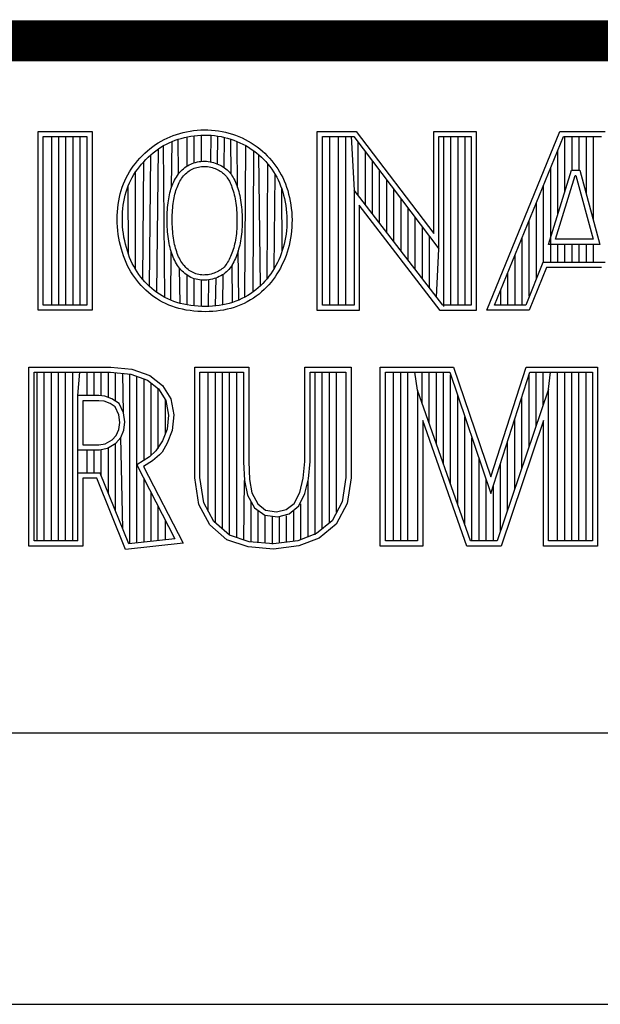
# Model space of a CAD drawing. Header units: inches. Extents: x 0.2 to 16.8, y 0.1 to 10.8.
# Tile 12 of 15: x 13.768 to 14.051, y 1.501 to 1.981. Entities that reach past the tile are written whole.
import ezdxf

# ---------------------------------------------------------------- set-up
doc = ezdxf.new("R2010")
doc.units = ezdxf.units.IN
doc.header["$LTSCALE"] = 0.935
doc.header["$MEASUREMENT"] = 0
doc.layers.get('0').update_dxf_attribs({"linetype": 'CONTINUOUS'})
doc.styles.get("Standard").update_dxf_attribs({"font": 'txt', "width": 0.8})

# ---------------------------------------------------------------- blocks, each defined once
blk = doc.blocks.new('*T25')
at = {"color": 0, "linetype": 'ByBlock', "lineweight": -2}
for p, q in [((0, 0), (3.6798, 0)), ((0, 0), (0, -1.824)), ((3.6798, 0), (3.6798, -1.824)), ((0, -0.469), (3.6798, -0.469)), ((0, -1.14), (3.6798, -1.14)), ((0.3688, -1.14), (0.3688, -1.684)), ((1.0808, -1.14), (1.0808, -1.684)), ((0, -1.38), (3.6798, -1.38)), ((0, -1.684), (3.6798, -1.684)), ((0.6998, -1.684), (0.6998, -1.824)), ((2.6798, -1.684), (2.6798, -1.824)), ((0, -1.824), (3.6798, -1.824))]:
    blk.add_line(p, q, dxfattribs=at)
at = {"color": 7, "linetype": 'Continuous', "line_spacing_factor": 0.9}
for s, insert, char_height, width, attachment_point in [('PXIe-2532B\\P ', (1.8399, -0.8045), 0.15625, 3.5598, 5), ('08/01/2012 ', (2.3803, -1.532), 0.15625, 2.479, 5), ('1/1', (0.6398, -1.754), 0.1, 0.5798, 6), ('    1    1', (2.7398, -1.754), 0.1, 0.88, 4)]:
    blk.add_mtext(s, dxfattribs=dict(at, insert=insert, char_height=char_height, width=width, attachment_point=attachment_point))

msp = doc.modelspace()

# ---------------------------------------------------------------- linework, layer by layer
at = {"color": 2, "linetype": 'Continuous'}
for p, q in [((13.77684, 1.92621), (13.80314, 1.92621)), ((13.77684, 1.83899), (13.77684, 1.92621)), ((13.80314, 1.92621), (13.80314, 1.83899)), ((13.84591, 1.92529), (13.84755, 1.92571)), ((13.84755, 1.92571), (13.84923, 1.92608)), ((13.84923, 1.92608), (13.85093, 1.92639)), ((13.85093, 1.92639), (13.85266, 1.92664)), ((13.85266, 1.92664), (13.8544, 1.92682)), ((13.8544, 1.92682), (13.85614, 1.92693)), ((13.85614, 1.92693), (13.85789, 1.92698)), ((13.85789, 1.92698), (13.85964, 1.92695)), ((13.85964, 1.92695), (13.86138, 1.92686)), ((13.86138, 1.92686), (13.86311, 1.9267)), ((13.86311, 1.9267), (13.86483, 1.92647)), ((13.86483, 1.92647), (13.86654, 1.92617)), ((13.86654, 1.92617), (13.86823, 1.9258)), ((13.86823, 1.9258), (13.8699, 1.92538)), ((13.9129, 1.92627), (13.93196, 1.92627)), ((13.9129, 1.83895), (13.9129, 1.92627)), ((13.93196, 1.92627), (13.96972, 1.87651)), ((13.96972, 1.92627), (13.99044, 1.92627)), ((13.96972, 1.87651), (13.96972, 1.92627)), ((13.99044, 1.92627), (13.99044, 1.83895)), ((13.99563, 1.83899), (14.03127, 1.92621)), ((14.03127, 1.92621), (14.05328, 1.92621)), ((13.77937, 1.92368), (13.80061, 1.92368)), ((13.77937, 1.84151), (13.77937, 1.92368)), ((13.78348, 1.84151), (13.78348, 1.92368)), ((13.78695, 1.84151), (13.78695, 1.92368)), ((13.79043, 1.84151), (13.79043, 1.92368)), ((13.7939, 1.84151), (13.7939, 1.92368)), ((13.79738, 1.84151), (13.79738, 1.92368)), ((13.80061, 1.92368), (13.80061, 1.84151)), ((13.83542, 1.92069), (13.83681, 1.92152)), ((13.83681, 1.92152), (13.83824, 1.9223)), ((13.83824, 1.9223), (13.8397, 1.92301)), ((13.8397, 1.92301), (13.84119, 1.92366)), ((13.84076, 1.92072), (13.84216, 1.92133)), ((13.84119, 1.92366), (13.84272, 1.92426)), ((13.84196, 1.89911), (13.84216, 1.92133)), ((13.84216, 1.92133), (13.84359, 1.92189)), ((13.84272, 1.92426), (13.84429, 1.9248)), ((13.84359, 1.92189), (13.84507, 1.9224)), ((13.84429, 1.9248), (13.84591, 1.92529)), ((13.84507, 1.9224), (13.84659, 1.92285)), ((13.84527, 1.90548), (13.84507, 1.9224)), ((13.84659, 1.92285), (13.84814, 1.92326)), ((13.84814, 1.92326), (13.84973, 1.9236)), ((13.84951, 1.90936), (13.84951, 1.92356)), ((13.84973, 1.9236), (13.85134, 1.9239)), ((13.85134, 1.9239), (13.85297, 1.92413)), ((13.85297, 1.92413), (13.85461, 1.9243)), ((13.85299, 1.91095), (13.85299, 1.92413)), ((13.85461, 1.9243), (13.85626, 1.92441)), ((13.85626, 1.92441), (13.85791, 1.92445)), ((13.85646, 1.91164), (13.85646, 1.92441)), ((13.85791, 1.92445), (13.85955, 1.92443)), ((13.85955, 1.92443), (13.86119, 1.92434)), ((13.861, 1.91138), (13.86119, 1.92434)), ((13.86119, 1.92434), (13.86282, 1.92418)), ((13.86282, 1.92418), (13.86445, 1.92397)), ((13.86428, 1.9104), (13.86445, 1.92397)), ((13.86445, 1.92397), (13.86606, 1.92369)), ((13.86606, 1.92369), (13.86765, 1.92334)), ((13.86751, 1.90866), (13.86765, 1.92334)), ((13.86765, 1.92334), (13.86922, 1.92294)), ((13.86922, 1.92294), (13.87077, 1.92248)), ((13.8699, 1.92538), (13.87154, 1.92489)), ((13.87077, 1.92248), (13.8723, 1.92196)), ((13.87095, 1.90531), (13.87077, 1.92248)), ((13.87154, 1.92489), (13.87316, 1.92433)), ((13.8723, 1.92196), (13.87379, 1.92138)), ((13.87316, 1.92433), (13.87475, 1.92371)), ((13.87379, 1.92138), (13.87526, 1.92074)), ((13.87409, 1.89883), (13.87384, 1.92136)), ((13.87475, 1.92371), (13.87631, 1.92304)), ((13.87631, 1.92304), (13.87784, 1.9223)), ((13.87784, 1.9223), (13.87933, 1.9215)), ((13.87933, 1.9215), (13.88079, 1.92065)), ((13.91543, 1.92374), (13.93071, 1.92374)), ((13.91543, 1.84148), (13.91543, 1.92374)), ((13.91902, 1.84148), (13.91902, 1.92374)), ((13.92338, 1.84148), (13.92338, 1.92374)), ((13.92685, 1.84148), (13.92685, 1.92374)), ((13.92945, 1.92374), (13.93092, 1.89763)), ((13.93071, 1.92374), (13.97225, 1.86899)), ((13.93292, 1.89502), (13.93292, 1.92082)), ((13.97225, 1.92374), (13.98792, 1.92374)), ((13.97225, 1.86899), (13.97225, 1.92374)), ((13.97463, 1.84081), (13.97463, 1.92374)), ((13.9781, 1.84148), (13.9781, 1.92374)), ((13.98158, 1.84148), (13.98158, 1.92374)), ((13.98505, 1.84148), (13.98505, 1.92374)), ((13.98792, 1.92374), (13.98792, 1.84148)), ((13.99939, 1.84151), (14.03297, 1.92368)), ((14.03297, 1.92368), (14.05154, 1.92368)), ((14.03371, 1.89701), (14.03371, 1.92368)), ((14.03719, 1.90732), (14.03719, 1.92368)), ((14.04066, 1.90732), (14.04066, 1.92368)), ((14.04414, 1.89555), (14.04414, 1.92368)), ((14.04761, 1.88278), (14.04761, 1.92368)), ((13.82885, 1.91558), (13.8301, 1.91672)), ((13.8301, 1.91672), (13.83139, 1.9178)), ((13.83139, 1.9178), (13.83271, 1.91883)), ((13.83271, 1.91883), (13.83405, 1.91979)), ((13.83298, 1.91584), (13.83422, 1.9168)), ((13.83405, 1.91979), (13.83542, 1.92069)), ((13.83422, 1.9168), (13.83548, 1.91771)), ((13.83469, 1.84768), (13.83548, 1.91771)), ((13.83548, 1.91771), (13.83676, 1.91855)), ((13.83676, 1.91855), (13.83806, 1.91933)), ((13.83806, 1.91933), (13.8394, 1.92005)), ((13.83863, 1.84524), (13.83806, 1.91933)), ((13.8394, 1.92005), (13.84076, 1.92072)), ((13.87526, 1.92074), (13.8767, 1.92005)), ((13.8767, 1.92005), (13.8781, 1.9193)), ((13.87764, 1.84541), (13.8781, 1.9193)), ((13.8781, 1.9193), (13.87946, 1.9185)), ((13.87946, 1.9185), (13.88079, 1.91764)), ((13.88079, 1.92065), (13.8822, 1.91974)), ((13.88079, 1.91764), (13.88208, 1.91674)), ((13.88173, 1.84795), (13.88208, 1.91674)), ((13.88208, 1.91674), (13.88332, 1.91578)), ((13.8822, 1.91974), (13.88358, 1.91877)), ((13.88358, 1.91877), (13.8849, 1.91775)), ((13.8849, 1.91775), (13.88619, 1.91668)), ((13.88619, 1.91668), (13.88742, 1.91556)), ((13.9364, 1.8905), (13.9364, 1.91624)), ((14.03023, 1.88576), (14.03023, 1.91699)), ((13.82426, 1.91057), (13.82533, 1.91188)), ((13.82533, 1.91188), (13.82646, 1.91315)), ((13.82646, 1.91315), (13.82763, 1.91439)), ((13.82726, 1.91024), (13.82832, 1.91144)), ((13.82763, 1.91439), (13.82885, 1.91558)), ((13.8279, 1.85396), (13.82832, 1.91144)), ((13.82832, 1.91144), (13.82943, 1.91261)), ((13.82943, 1.91261), (13.83058, 1.91374)), ((13.83058, 1.91374), (13.83177, 1.91482)), ((13.8311, 1.8506), (13.83177, 1.91482)), ((13.83177, 1.91482), (13.83298, 1.91584)), ((13.85365, 1.91114), (13.85449, 1.91135)), ((13.85449, 1.91135), (13.85535, 1.91151)), ((13.85535, 1.91151), (13.85622, 1.91162)), ((13.85622, 1.91162), (13.85711, 1.91169)), ((13.85711, 1.91169), (13.85801, 1.9117)), ((13.85801, 1.9117), (13.85891, 1.91166)), ((13.85891, 1.91166), (13.8598, 1.91158)), ((13.8598, 1.91158), (13.86068, 1.91144)), ((13.86068, 1.91144), (13.86155, 1.91126)), ((13.86155, 1.91126), (13.8624, 1.91105)), ((13.88332, 1.91578), (13.88452, 1.91477)), ((13.88452, 1.91477), (13.88568, 1.91372)), ((13.88532, 1.85094), (13.88452, 1.91477)), ((13.88568, 1.91372), (13.88679, 1.91262)), ((13.88679, 1.91262), (13.88786, 1.91149)), ((13.88742, 1.91556), (13.8886, 1.91439)), ((13.88786, 1.91149), (13.88887, 1.91031)), ((13.8886, 1.91439), (13.88974, 1.91318)), ((13.88974, 1.91318), (13.89082, 1.91193)), ((13.89082, 1.91193), (13.89185, 1.91064)), ((13.93987, 1.88598), (13.93987, 1.91166)), ((13.82057, 1.90506), (13.8214, 1.90648)), ((13.8214, 1.90648), (13.82229, 1.90787)), ((13.82229, 1.90787), (13.82324, 1.90923)), ((13.82324, 1.90923), (13.82426, 1.91057)), ((13.82356, 1.90516), (13.82439, 1.90646)), ((13.82428, 1.85906), (13.82439, 1.90646)), ((13.82439, 1.90646), (13.82529, 1.90774)), ((13.82529, 1.90774), (13.82624, 1.909)), ((13.82624, 1.909), (13.82726, 1.91024)), ((13.84582, 1.90616), (13.8464, 1.90683)), ((13.8464, 1.90683), (13.84702, 1.90745)), ((13.84702, 1.90745), (13.84766, 1.90802)), ((13.84766, 1.90802), (13.84833, 1.90856)), ((13.84833, 1.90856), (13.84902, 1.90905)), ((13.84902, 1.90905), (13.84974, 1.9095)), ((13.84929, 1.9061), (13.84985, 1.90654)), ((13.84974, 1.9095), (13.85048, 1.90991)), ((13.84985, 1.90654), (13.85043, 1.90695)), ((13.85043, 1.90695), (13.85102, 1.90732)), ((13.85048, 1.90991), (13.85124, 1.91028)), ((13.85102, 1.90732), (13.85164, 1.90766)), ((13.85124, 1.91028), (13.85202, 1.91061)), ((13.85164, 1.90766), (13.85228, 1.90797)), ((13.85202, 1.91061), (13.85282, 1.9109)), ((13.85228, 1.90797), (13.85294, 1.90825)), ((13.85282, 1.9109), (13.85365, 1.91114)), ((13.85294, 1.90825), (13.85362, 1.90849)), ((13.85362, 1.90849), (13.85431, 1.9087)), ((13.85431, 1.9087), (13.85502, 1.90888)), ((13.85502, 1.90888), (13.85574, 1.90901)), ((13.85574, 1.90901), (13.85648, 1.90911)), ((13.85648, 1.90911), (13.85722, 1.90916)), ((13.85722, 1.90916), (13.85797, 1.90917)), ((13.85797, 1.90917), (13.85873, 1.90914)), ((13.85873, 1.90914), (13.85949, 1.90907)), ((13.85949, 1.90907), (13.86024, 1.90895)), ((13.86024, 1.90895), (13.86099, 1.9088)), ((13.86099, 1.9088), (13.86172, 1.90861)), ((13.86172, 1.90861), (13.86244, 1.90839)), ((13.8624, 1.91105), (13.86324, 1.91079)), ((13.86244, 1.90839), (13.86314, 1.90814)), ((13.86314, 1.90814), (13.86381, 1.90786)), ((13.86324, 1.91079), (13.86405, 1.9105)), ((13.86381, 1.90786), (13.86445, 1.90756)), ((13.86405, 1.9105), (13.86484, 1.91017)), ((13.86445, 1.90756), (13.86507, 1.90722)), ((13.86484, 1.91017), (13.8656, 1.90981)), ((13.86507, 1.90722), (13.86566, 1.90687)), ((13.8656, 1.90981), (13.86633, 1.90942)), ((13.86566, 1.90687), (13.86622, 1.90648)), ((13.86622, 1.90648), (13.86675, 1.90608)), ((13.86633, 1.90942), (13.86703, 1.90899)), ((13.86703, 1.90899), (13.8677, 1.90853)), ((13.8677, 1.90853), (13.86834, 1.90804)), ((13.86834, 1.90804), (13.86895, 1.90752)), ((13.86895, 1.90752), (13.86953, 1.90697)), ((13.86953, 1.90697), (13.87008, 1.90639)), ((13.87008, 1.90639), (13.87059, 1.90579)), ((13.88845, 1.85434), (13.88887, 1.91031)), ((13.88887, 1.91031), (13.88984, 1.9091)), ((13.88984, 1.9091), (13.89075, 1.90786)), ((13.89075, 1.90786), (13.89161, 1.90659)), ((13.89161, 1.90659), (13.89241, 1.90529)), ((13.89185, 1.91064), (13.89282, 1.90931)), ((13.89282, 1.90931), (13.89373, 1.90796)), ((13.89373, 1.90796), (13.89459, 1.90657)), ((13.89459, 1.90657), (13.89539, 1.90514)), ((13.94335, 1.88147), (13.94335, 1.90708)), ((14.02571, 1.87112), (14.0369, 1.90732)), ((14.02676, 1.86235), (14.02676, 1.90848)), ((14.0369, 1.90732), (14.04094, 1.90732)), ((14.04094, 1.90732), (14.05078, 1.87112)), ((13.81846, 1.90061), (13.8191, 1.90213)), ((13.8191, 1.90213), (13.81981, 1.90361)), ((13.81981, 1.90361), (13.82057, 1.90506)), ((13.82141, 1.90109), (13.82206, 1.90248)), ((13.82206, 1.90248), (13.82278, 1.90383)), ((13.82278, 1.90383), (13.82356, 1.90516)), ((13.84259, 1.90073), (13.84296, 1.90157)), ((13.84296, 1.90157), (13.84336, 1.90239)), ((13.84336, 1.90239), (13.84379, 1.9032)), ((13.84379, 1.9032), (13.84425, 1.90398)), ((13.84425, 1.90398), (13.84474, 1.90474)), ((13.84474, 1.90474), (13.84526, 1.90547)), ((13.84526, 1.90547), (13.84582, 1.90616)), ((13.84562, 1.90124), (13.846, 1.90196)), ((13.846, 1.90196), (13.84641, 1.90265)), ((13.84641, 1.90265), (13.84683, 1.90332)), ((13.84683, 1.90332), (13.84728, 1.90395)), ((13.84728, 1.90395), (13.84776, 1.90454)), ((13.84776, 1.90454), (13.84825, 1.9051)), ((13.84825, 1.9051), (13.84876, 1.90562)), ((13.84876, 1.90562), (13.84929, 1.9061)), ((13.86675, 1.90608), (13.86726, 1.90564)), ((13.86726, 1.90564), (13.86774, 1.90519)), ((13.86774, 1.90519), (13.86819, 1.90471)), ((13.86819, 1.90471), (13.86862, 1.9042)), ((13.86862, 1.9042), (13.86902, 1.90367)), ((13.86902, 1.90367), (13.8694, 1.90311)), ((13.8694, 1.90311), (13.86977, 1.90252)), ((13.86977, 1.90252), (13.87011, 1.90189)), ((13.87011, 1.90189), (13.87044, 1.90123)), ((13.87059, 1.90579), (13.87107, 1.90515)), ((13.87107, 1.90515), (13.87153, 1.90449)), ((13.87153, 1.90449), (13.87195, 1.90379)), ((13.87195, 1.90379), (13.87235, 1.90307)), ((13.87235, 1.90307), (13.87273, 1.90231)), ((13.87273, 1.90231), (13.87308, 1.90152)), ((13.89198, 1.85946), (13.89241, 1.90529)), ((13.89241, 1.90529), (13.89316, 1.90395)), ((13.89316, 1.90395), (13.89385, 1.90258)), ((13.89385, 1.90258), (13.89449, 1.90117)), ((13.89539, 1.90514), (13.89613, 1.90368)), ((13.89613, 1.90368), (13.89682, 1.90218)), ((13.89682, 1.90218), (13.89745, 1.90063)), ((13.94682, 1.87695), (13.94682, 1.9025)), ((14.02914, 1.87365), (14.03876, 1.90479)), ((14.03876, 1.90479), (14.039, 1.90479)), ((14.039, 1.90479), (14.04747, 1.87365)), ((13.81689, 1.89581), (13.81735, 1.89745)), ((13.81735, 1.89745), (13.81787, 1.89905)), ((13.81787, 1.89905), (13.81846, 1.90061)), ((13.81977, 1.89672), (13.82026, 1.89822)), ((13.82026, 1.89822), (13.82081, 1.89968)), ((13.82081, 1.89968), (13.82141, 1.90109)), ((13.82089, 1.86635), (13.82081, 1.89968)), ((13.84111, 1.8963), (13.84136, 1.89722)), ((13.84136, 1.89722), (13.84163, 1.89812)), ((13.84163, 1.89812), (13.84192, 1.89901)), ((13.84192, 1.89901), (13.84224, 1.89987)), ((13.84224, 1.89987), (13.84259, 1.90073)), ((13.84379, 1.89653), (13.84404, 1.89736)), ((13.84404, 1.89736), (13.84431, 1.89817)), ((13.84431, 1.89817), (13.8446, 1.89896)), ((13.8446, 1.89896), (13.84492, 1.89974)), ((13.84492, 1.89974), (13.84525, 1.9005)), ((13.84525, 1.9005), (13.84562, 1.90124)), ((13.87044, 1.90123), (13.87076, 1.90052)), ((13.87076, 1.90052), (13.87107, 1.89977)), ((13.87107, 1.89977), (13.87137, 1.89897)), ((13.87137, 1.89897), (13.87166, 1.89813)), ((13.87166, 1.89813), (13.87193, 1.89725)), ((13.87193, 1.89725), (13.8722, 1.89632)), ((13.87308, 1.90152), (13.87342, 1.90069)), ((13.87342, 1.90069), (13.87375, 1.89983)), ((13.87375, 1.89983), (13.87406, 1.89892)), ((13.87406, 1.89892), (13.87436, 1.89797)), ((13.87436, 1.89797), (13.87464, 1.89699)), ((13.87464, 1.89699), (13.8749, 1.89597)), ((13.89449, 1.90117), (13.89509, 1.89972)), ((13.89509, 1.89972), (13.89563, 1.89823)), ((13.89563, 1.89823), (13.89612, 1.89668)), ((13.89591, 1.86812), (13.89563, 1.89823)), ((13.89745, 1.90063), (13.89802, 1.89904)), ((13.89802, 1.89904), (13.89854, 1.8974)), ((13.89854, 1.8974), (13.899, 1.89571)), ((13.97411, 1.84148), (13.93092, 1.89763)), ((13.93092, 1.89763), (13.93092, 1.84148)), ((13.9503, 1.87243), (13.9503, 1.89792)), ((14.02328, 1.86235), (14.02328, 1.89998)), ((13.81587, 1.89065), (13.81615, 1.89241)), ((13.81615, 1.89241), (13.81649, 1.89413)), ((13.81649, 1.89413), (13.81689, 1.89581)), ((13.81838, 1.89031), (13.81864, 1.89196)), ((13.81864, 1.89196), (13.81896, 1.89359)), ((13.81896, 1.89359), (13.81934, 1.89517)), ((13.81934, 1.89517), (13.81977, 1.89672)), ((13.8402, 1.89133), (13.84034, 1.89238)), ((13.84034, 1.89238), (13.84051, 1.89341)), ((13.84051, 1.89341), (13.84069, 1.8944)), ((13.84069, 1.8944), (13.84089, 1.89536)), ((13.84089, 1.89536), (13.84111, 1.8963)), ((13.8427, 1.89101), (13.84284, 1.89201)), ((13.84284, 1.89201), (13.843, 1.89298)), ((13.843, 1.89298), (13.84317, 1.89391)), ((13.84317, 1.89391), (13.84336, 1.89481)), ((13.84336, 1.89481), (13.84356, 1.89568)), ((13.84356, 1.89568), (13.84379, 1.89653)), ((13.8722, 1.89632), (13.87245, 1.89536)), ((13.87245, 1.89536), (13.87268, 1.89437)), ((13.87268, 1.89437), (13.87289, 1.89334)), ((13.87289, 1.89334), (13.87308, 1.89229)), ((13.87308, 1.89229), (13.87324, 1.89121)), ((13.8749, 1.89597), (13.87515, 1.89491)), ((13.87515, 1.89491), (13.87537, 1.89382)), ((13.87537, 1.89382), (13.87557, 1.89271)), ((13.87557, 1.89271), (13.87575, 1.89157)), ((13.89612, 1.89668), (13.89656, 1.89508)), ((13.89656, 1.89508), (13.89694, 1.89344)), ((13.89694, 1.89344), (13.89728, 1.89176)), ((13.899, 1.89571), (13.89941, 1.89398)), ((13.89941, 1.89398), (13.89976, 1.89221)), ((13.89976, 1.89221), (13.90006, 1.89042)), ((13.95377, 1.86791), (13.95377, 1.89334)), ((13.81551, 1.88707), (13.81566, 1.88888)), ((13.81566, 1.88888), (13.81587, 1.89065)), ((13.81803, 1.88691), (13.81817, 1.88862)), ((13.81817, 1.88862), (13.81838, 1.89031)), ((13.83979, 1.88684), (13.83987, 1.888)), ((13.83987, 1.888), (13.83996, 1.88914)), ((13.83996, 1.88914), (13.84007, 1.89025)), ((13.84007, 1.89025), (13.8402, 1.89133)), ((13.84232, 1.88671), (13.84239, 1.88782)), ((13.84239, 1.88782), (13.84248, 1.88891)), ((13.84248, 1.88891), (13.84258, 1.88998)), ((13.84258, 1.88998), (13.8427, 1.89101)), ((13.87324, 1.89121), (13.87339, 1.89011)), ((13.87339, 1.89011), (13.87351, 1.88899)), ((13.87351, 1.88899), (13.87361, 1.88785)), ((13.87361, 1.88785), (13.87369, 1.8867)), ((13.87575, 1.89157), (13.8759, 1.89041)), ((13.8759, 1.89041), (13.87602, 1.88923)), ((13.87602, 1.88923), (13.87613, 1.88805)), ((13.87613, 1.88805), (13.87621, 1.88685)), ((13.89728, 1.89176), (13.89756, 1.89005)), ((13.89756, 1.89005), (13.89778, 1.88832)), ((13.89778, 1.88832), (13.89795, 1.88658)), ((13.90006, 1.89042), (13.90029, 1.88861)), ((13.90029, 1.88861), (13.90047, 1.88678)), ((13.97286, 1.83895), (13.93344, 1.89019)), ((13.93344, 1.89019), (13.93344, 1.83895)), ((13.95725, 1.8634), (13.95725, 1.88876)), ((14.01981, 1.85455), (14.01981, 1.89147)), ((13.8154, 1.88342), (13.81542, 1.88525)), ((13.81544, 1.88157), (13.8154, 1.88342)), ((13.81542, 1.88525), (13.81551, 1.88707)), ((13.81793, 1.88343), (13.81795, 1.88518)), ((13.81797, 1.88167), (13.81793, 1.88343)), ((13.81795, 1.88518), (13.81803, 1.88691)), ((13.8397, 1.88328), (13.83971, 1.88448)), ((13.83971, 1.88207), (13.8397, 1.88328)), ((13.83971, 1.88448), (13.83974, 1.88567)), ((13.83974, 1.88567), (13.83979, 1.88684)), ((13.84223, 1.88328), (13.84224, 1.88443)), ((13.84224, 1.88211), (13.84223, 1.88328)), ((13.84224, 1.88443), (13.84227, 1.88558)), ((13.84227, 1.88558), (13.84232, 1.88671)), ((13.87369, 1.8867), (13.87375, 1.88554)), ((13.87375, 1.88554), (13.87378, 1.88438)), ((13.87378, 1.88438), (13.8738, 1.88322)), ((13.8738, 1.88322), (13.87381, 1.88206)), ((13.87621, 1.88685), (13.87627, 1.88565)), ((13.87627, 1.88565), (13.87631, 1.88445)), ((13.87631, 1.88445), (13.87633, 1.88324)), ((13.87633, 1.88324), (13.87633, 1.88204)), ((13.89795, 1.88658), (13.89806, 1.88483)), ((13.89806, 1.88483), (13.89811, 1.88308)), ((13.89811, 1.88308), (13.8981, 1.88134)), ((13.90047, 1.88678), (13.90058, 1.88494)), ((13.90058, 1.88494), (13.90063, 1.88311)), ((13.90063, 1.88311), (13.90062, 1.88128)), ((13.96073, 1.85888), (13.96073, 1.88418)), ((14.01633, 1.84591), (14.01633, 1.88297)), ((13.81555, 1.87972), (13.81544, 1.88157)), ((13.81572, 1.87787), (13.81555, 1.87972)), ((13.81595, 1.87603), (13.81572, 1.87787)), ((13.81807, 1.87991), (13.81797, 1.88167)), ((13.81823, 1.87814), (13.81807, 1.87991)), ((13.81845, 1.87639), (13.81823, 1.87814)), ((13.83974, 1.88086), (13.83971, 1.88207)), ((13.8398, 1.87965), (13.83974, 1.88086)), ((13.83987, 1.87845), (13.8398, 1.87965)), ((13.83996, 1.87726), (13.83987, 1.87845)), ((13.84227, 1.88094), (13.84224, 1.88211)), ((13.84232, 1.87978), (13.84227, 1.88094)), ((13.84239, 1.87862), (13.84232, 1.87978)), ((13.84248, 1.87748), (13.84239, 1.87862)), ((13.87369, 1.87863), (13.87361, 1.87751)), ((13.87375, 1.87976), (13.87369, 1.87863)), ((13.87379, 1.88091), (13.87375, 1.87976)), ((13.87381, 1.88206), (13.87379, 1.88091)), ((13.87622, 1.87848), (13.87613, 1.87731)), ((13.87628, 1.87966), (13.87622, 1.87848)), ((13.87631, 1.88085), (13.87628, 1.87966)), ((13.87633, 1.88204), (13.87631, 1.88085)), ((13.8979, 1.8779), (13.89771, 1.8762)), ((13.89803, 1.87961), (13.8979, 1.8779)), ((13.8981, 1.88134), (13.89803, 1.87961)), ((13.90042, 1.87767), (13.90022, 1.87588)), ((13.90055, 1.87947), (13.90042, 1.87767)), ((13.90062, 1.88128), (13.90055, 1.87947)), ((13.9642, 1.85436), (13.9642, 1.87959)), ((13.81623, 1.87421), (13.81595, 1.87603)), ((13.81658, 1.8724), (13.81623, 1.87421)), ((13.81872, 1.87464), (13.81845, 1.87639)), ((13.81905, 1.87292), (13.81872, 1.87464)), ((13.81944, 1.87122), (13.81905, 1.87292)), ((13.84008, 1.87608), (13.83996, 1.87726)), ((13.84021, 1.87493), (13.84008, 1.87608)), ((13.84037, 1.87381), (13.84021, 1.87493)), ((13.84054, 1.87271), (13.84037, 1.87381)), ((13.84259, 1.87635), (13.84248, 1.87748)), ((13.84272, 1.87525), (13.84259, 1.87635)), ((13.84287, 1.87418), (13.84272, 1.87525)), ((13.84304, 1.87314), (13.84287, 1.87418)), ((13.84322, 1.87213), (13.84304, 1.87314)), ((13.87308, 1.87327), (13.87289, 1.87228)), ((13.87325, 1.87429), (13.87308, 1.87327)), ((13.87339, 1.87534), (13.87325, 1.87429)), ((13.87351, 1.87642), (13.87339, 1.87534)), ((13.87361, 1.87751), (13.87351, 1.87642)), ((13.87557, 1.87282), (13.87536, 1.87177)), ((13.87574, 1.87391), (13.87557, 1.87282)), ((13.8759, 1.87502), (13.87574, 1.87391)), ((13.87603, 1.87616), (13.8759, 1.87502)), ((13.87613, 1.87731), (13.87603, 1.87616)), ((13.89716, 1.87288), (13.8968, 1.87126)), ((13.89747, 1.87453), (13.89716, 1.87288)), ((13.89771, 1.8762), (13.89747, 1.87453)), ((13.89996, 1.87412), (13.89964, 1.87238)), ((13.90022, 1.87588), (13.89996, 1.87412)), ((13.96768, 1.84984), (13.96768, 1.87501)), ((14.01286, 1.84151), (14.01286, 1.87447)), ((14.04747, 1.87365), (14.02914, 1.87365)), ((13.81698, 1.87062), (13.81658, 1.8724)), ((13.81744, 1.86888), (13.81698, 1.87062)), ((13.81794, 1.86717), (13.81744, 1.86888)), ((13.81987, 1.86956), (13.81944, 1.87122)), ((13.82035, 1.86793), (13.81987, 1.86956)), ((13.84074, 1.87165), (13.84054, 1.87271)), ((13.84096, 1.87061), (13.84074, 1.87165)), ((13.84119, 1.8696), (13.84096, 1.87061)), ((13.84145, 1.86863), (13.84119, 1.8696)), ((13.84173, 1.86767), (13.84145, 1.86863)), ((13.84342, 1.87116), (13.84322, 1.87213)), ((13.84364, 1.87021), (13.84342, 1.87116)), ((13.84388, 1.8693), (13.84364, 1.87021)), ((13.84414, 1.86841), (13.84388, 1.8693)), ((13.84442, 1.86756), (13.84414, 1.86841)), ((13.87193, 1.86857), (13.87164, 1.86771)), ((13.87219, 1.86946), (13.87193, 1.86857)), ((13.87244, 1.87037), (13.87219, 1.86946)), ((13.87267, 1.87131), (13.87244, 1.87037)), ((13.87289, 1.87228), (13.87267, 1.87131)), ((13.87462, 1.86876), (13.87434, 1.86781)), ((13.87469, 1.844), (13.87443, 1.86811)), ((13.87489, 1.86973), (13.87462, 1.86876)), ((13.87514, 1.87074), (13.87489, 1.86973)), ((13.87536, 1.87177), (13.87514, 1.87074)), ((13.89591, 1.86812), (13.89539, 1.8666)), ((13.89639, 1.86968), (13.89591, 1.86812)), ((13.8968, 1.87126), (13.89639, 1.86968)), ((13.89882, 1.86899), (13.89832, 1.86734)), ((13.89926, 1.87067), (13.89882, 1.86899)), ((13.89964, 1.87238), (13.89926, 1.87067)), ((13.97115, 1.84532), (13.97225, 1.86899)), ((14.05078, 1.87112), (14.02571, 1.87112)), ((14.03023, 1.86235), (14.03023, 1.87112)), ((14.03371, 1.86235), (14.03371, 1.87112)), ((14.03719, 1.86235), (14.03719, 1.87112)), ((14.04066, 1.86235), (14.04066, 1.87112)), ((14.04414, 1.86235), (14.04414, 1.87112)), ((14.04761, 1.86235), (14.04761, 1.87112)), ((13.8185, 1.8655), (13.81794, 1.86717)), ((13.81912, 1.86387), (13.8185, 1.8655)), ((13.81978, 1.86229), (13.81912, 1.86387)), ((13.82089, 1.86635), (13.82035, 1.86793)), ((13.82147, 1.86481), (13.82089, 1.86635)), ((13.8221, 1.86331), (13.82147, 1.86481)), ((13.82278, 1.86185), (13.8221, 1.86331)), ((13.84148, 1.8439), (13.84169, 1.8678)), ((13.84202, 1.86675), (13.84173, 1.86767)), ((13.84234, 1.86585), (13.84202, 1.86675)), ((13.84269, 1.86497), (13.84234, 1.86585)), ((13.84305, 1.86411), (13.84269, 1.86497)), ((13.84344, 1.86328), (13.84305, 1.86411)), ((13.84386, 1.86247), (13.84344, 1.86328)), ((13.84471, 1.86673), (13.84442, 1.86756)), ((13.84503, 1.86593), (13.84471, 1.86673)), ((13.84536, 1.86515), (13.84503, 1.86593)), ((13.84571, 1.8644), (13.84536, 1.86515)), ((13.84608, 1.86368), (13.84571, 1.8644)), ((13.84648, 1.86298), (13.84608, 1.86368)), ((13.87002, 1.86377), (13.86964, 1.86307)), ((13.87037, 1.8645), (13.87002, 1.86377)), ((13.87071, 1.86526), (13.87037, 1.8645)), ((13.87104, 1.86605), (13.87071, 1.86526)), ((13.87135, 1.86687), (13.87104, 1.86605)), ((13.87164, 1.86771), (13.87135, 1.86687)), ((13.87266, 1.86344), (13.87227, 1.86262)), ((13.87304, 1.86427), (13.87266, 1.86344)), ((13.87339, 1.86512), (13.87304, 1.86427)), ((13.87372, 1.866), (13.87339, 1.86512)), ((13.87404, 1.86689), (13.87372, 1.866)), ((13.87434, 1.86781), (13.87404, 1.86689)), ((13.89417, 1.86365), (13.89349, 1.86223)), ((13.89481, 1.86511), (13.89417, 1.86365)), ((13.89539, 1.8666), (13.89481, 1.86511)), ((13.89714, 1.86415), (13.89647, 1.8626)), ((13.89776, 1.86573), (13.89714, 1.86415)), ((13.89832, 1.86734), (13.89776, 1.86573)), ((14.00938, 1.84151), (14.00938, 1.86596)), ((13.8205, 1.86074), (13.81978, 1.86229)), ((13.82128, 1.85923), (13.8205, 1.86074)), ((13.82211, 1.85777), (13.82128, 1.85923)), ((13.8235, 1.86044), (13.82278, 1.86185)), ((13.82428, 1.85906), (13.8235, 1.86044)), ((13.82511, 1.85772), (13.82428, 1.85906)), ((13.84431, 1.86168), (13.84386, 1.86247)), ((13.84479, 1.86092), (13.84431, 1.86168)), ((13.8453, 1.86018), (13.84479, 1.86092)), ((13.84584, 1.85947), (13.8453, 1.86018)), ((13.84604, 1.84237), (13.84583, 1.85949)), ((13.84642, 1.85879), (13.84584, 1.85947)), ((13.84703, 1.85815), (13.84642, 1.85879)), ((13.8469, 1.86231), (13.84648, 1.86298)), ((13.84734, 1.86167), (13.8469, 1.86231)), ((13.84781, 1.86106), (13.84734, 1.86167)), ((13.84831, 1.86048), (13.84781, 1.86106)), ((13.84883, 1.85993), (13.84831, 1.86048)), ((13.84937, 1.85941), (13.84883, 1.85993)), ((13.84994, 1.85892), (13.84937, 1.85941)), ((13.85053, 1.85847), (13.84994, 1.85892)), ((13.85114, 1.85806), (13.85053, 1.85847)), ((13.86534, 1.85837), (13.86473, 1.85801)), ((13.86592, 1.85875), (13.86534, 1.85837)), ((13.86647, 1.85917), (13.86592, 1.85875)), ((13.86699, 1.85962), (13.86647, 1.85917)), ((13.86749, 1.8601), (13.86699, 1.85962)), ((13.86797, 1.86062), (13.86749, 1.8601)), ((13.86842, 1.86117), (13.86797, 1.86062)), ((13.86885, 1.86177), (13.86842, 1.86117)), ((13.86931, 1.85834), (13.8687, 1.85775)), ((13.86925, 1.8624), (13.86885, 1.86177)), ((13.86964, 1.86307), (13.86925, 1.8624)), ((13.86988, 1.85897), (13.86931, 1.85834)), ((13.87042, 1.85964), (13.86988, 1.85897)), ((13.87093, 1.86034), (13.87042, 1.85964)), ((13.87141, 1.86108), (13.87093, 1.86034)), ((13.87185, 1.86184), (13.87141, 1.86108)), ((13.87162, 1.84284), (13.87143, 1.86111)), ((13.87227, 1.86262), (13.87185, 1.86184)), ((13.89198, 1.85946), (13.89116, 1.85813)), ((13.89276, 1.86083), (13.89198, 1.85946)), ((13.89349, 1.86223), (13.89276, 1.86083)), ((13.89498, 1.85962), (13.89416, 1.85817)), ((13.89575, 1.86109), (13.89498, 1.85962)), ((13.89647, 1.8626), (13.89575, 1.86109)), ((14.02294, 1.86235), (14.01457, 1.84151)), ((14.02465, 1.85982), (14.01627, 1.83899)), ((14.05335, 1.86235), (14.02294, 1.86235)), ((14.05153, 1.85982), (14.02465, 1.85982)), ((13.82299, 1.85635), (13.82211, 1.85777)), ((13.82393, 1.85497), (13.82299, 1.85635)), ((13.82492, 1.85363), (13.82393, 1.85497)), ((13.82596, 1.85234), (13.82492, 1.85363)), ((13.82599, 1.85643), (13.82511, 1.85772)), ((13.82692, 1.85518), (13.82599, 1.85643)), ((13.8279, 1.85396), (13.82692, 1.85518)), ((13.82892, 1.8528), (13.8279, 1.85396)), ((13.84767, 1.85754), (13.84703, 1.85815)), ((13.84835, 1.85696), (13.84767, 1.85754)), ((13.84905, 1.85642), (13.84835, 1.85696)), ((13.84978, 1.85593), (13.84905, 1.85642)), ((13.84951, 1.84161), (13.84951, 1.85611)), ((13.85054, 1.85547), (13.84978, 1.85593)), ((13.85133, 1.85507), (13.85054, 1.85547)), ((13.85177, 1.85769), (13.85114, 1.85806)), ((13.85214, 1.85471), (13.85133, 1.85507)), ((13.85242, 1.85735), (13.85177, 1.85769)), ((13.85298, 1.85441), (13.85214, 1.85471)), ((13.85309, 1.85706), (13.85242, 1.85735)), ((13.85383, 1.85415), (13.85298, 1.85441)), ((13.85299, 1.84112), (13.85299, 1.8544)), ((13.85377, 1.85681), (13.85309, 1.85706)), ((13.85447, 1.8566), (13.85377, 1.85681)), ((13.85469, 1.85395), (13.85383, 1.85415)), ((13.85519, 1.85643), (13.85447, 1.8566)), ((13.85557, 1.85381), (13.85469, 1.85395)), ((13.85592, 1.85631), (13.85519, 1.85643)), ((13.85647, 1.85371), (13.85557, 1.85381)), ((13.85666, 1.85623), (13.85592, 1.85631)), ((13.85646, 1.84088), (13.85646, 1.85371)), ((13.85737, 1.85367), (13.85647, 1.85371)), ((13.85741, 1.8562), (13.85666, 1.85623)), ((13.85827, 1.85368), (13.85737, 1.85367)), ((13.85817, 1.85621), (13.85741, 1.8562)), ((13.85894, 1.85626), (13.85817, 1.85621)), ((13.85918, 1.85374), (13.85827, 1.85368)), ((13.85971, 1.85636), (13.85894, 1.85626)), ((13.86008, 1.85386), (13.85918, 1.85374)), ((13.86047, 1.85649), (13.85971, 1.85636)), ((13.85994, 1.84087), (13.86013, 1.85386)), ((13.86097, 1.85401), (13.86008, 1.85386)), ((13.86123, 1.85666), (13.86047, 1.85649)), ((13.86185, 1.85421), (13.86097, 1.85401)), ((13.86198, 1.85687), (13.86123, 1.85666)), ((13.86272, 1.85445), (13.86185, 1.85421)), ((13.86271, 1.85711), (13.86198, 1.85687)), ((13.86341, 1.85739), (13.86271, 1.85711)), ((13.86356, 1.85473), (13.86272, 1.85445)), ((13.86409, 1.85769), (13.86341, 1.85739)), ((13.86341, 1.84111), (13.86358, 1.85474)), ((13.86438, 1.85505), (13.86356, 1.85473)), ((13.86473, 1.85801), (13.86409, 1.85769)), ((13.86518, 1.8554), (13.86438, 1.85505)), ((13.86594, 1.85579), (13.86518, 1.8554)), ((13.86668, 1.85622), (13.86594, 1.85579)), ((13.86738, 1.85669), (13.86668, 1.85622)), ((13.86689, 1.84162), (13.86703, 1.85645)), ((13.86806, 1.8572), (13.86738, 1.85669)), ((13.8687, 1.85775), (13.86806, 1.8572)), ((13.88845, 1.85434), (13.88745, 1.85316)), ((13.88939, 1.85556), (13.88845, 1.85434)), ((13.8903, 1.85683), (13.88939, 1.85556)), ((13.89116, 1.85813), (13.8903, 1.85683)), ((13.89142, 1.85405), (13.89041, 1.85275)), ((13.89238, 1.85539), (13.89142, 1.85405)), ((13.89329, 1.85677), (13.89238, 1.85539)), ((13.89416, 1.85817), (13.89329, 1.85677)), ((14.00591, 1.84151), (14.00591, 1.85746)), ((13.82706, 1.85109), (13.82596, 1.85234)), ((13.8282, 1.84989), (13.82706, 1.85109)), ((13.82939, 1.84875), (13.8282, 1.84989)), ((13.82999, 1.85167), (13.82892, 1.8528)), ((13.83062, 1.84765), (13.82939, 1.84875)), ((13.8311, 1.8506), (13.82999, 1.85167)), ((13.83226, 1.84957), (13.8311, 1.8506)), ((13.83345, 1.8486), (13.83226, 1.84957)), ((13.88298, 1.8489), (13.88173, 1.84795)), ((13.88418, 1.84989), (13.88298, 1.8489)), ((13.88532, 1.85094), (13.88418, 1.84989)), ((13.88641, 1.85203), (13.88532, 1.85094)), ((13.88707, 1.84911), (13.88584, 1.84799)), ((13.88745, 1.85316), (13.88641, 1.85203)), ((13.88824, 1.85028), (13.88707, 1.84911)), ((13.88935, 1.85149), (13.88824, 1.85028)), ((13.89041, 1.85275), (13.88935, 1.85149)), ((14.00243, 1.84151), (14.00243, 1.84895)), ((13.8319, 1.84661), (13.83062, 1.84765)), ((13.83322, 1.84562), (13.8319, 1.84661)), ((13.83458, 1.84469), (13.83322, 1.84562)), ((13.83469, 1.84768), (13.83345, 1.8486)), ((13.83599, 1.84382), (13.83458, 1.84469)), ((13.83596, 1.84681), (13.83469, 1.84768)), ((13.83727, 1.846), (13.83596, 1.84681)), ((13.83863, 1.84524), (13.83727, 1.846)), ((13.84003, 1.84454), (13.83863, 1.84524)), ((13.84148, 1.8439), (13.84003, 1.84454)), ((13.87469, 1.844), (13.87317, 1.84339)), ((13.87618, 1.84467), (13.87469, 1.844)), ((13.87764, 1.84541), (13.87618, 1.84467)), ((13.87905, 1.8462), (13.87764, 1.84541)), ((13.88033, 1.84402), (13.87883, 1.84318)), ((13.88041, 1.84705), (13.87905, 1.8462)), ((13.8818, 1.84493), (13.88033, 1.84402)), ((13.88173, 1.84795), (13.88041, 1.84705)), ((13.8832, 1.84589), (13.8818, 1.84493)), ((13.88455, 1.84691), (13.8832, 1.84589)), ((13.88584, 1.84799), (13.88455, 1.84691)), ((13.80061, 1.84151), (13.77937, 1.84151)), ((13.83745, 1.843), (13.83599, 1.84382)), ((13.83895, 1.84225), (13.83745, 1.843)), ((13.84051, 1.84156), (13.83895, 1.84225)), ((13.84212, 1.84094), (13.84051, 1.84156)), ((13.84298, 1.84332), (13.84148, 1.8439)), ((13.84379, 1.84038), (13.84212, 1.84094)), ((13.84454, 1.8428), (13.84298, 1.84332)), ((13.84551, 1.8399), (13.84379, 1.84038)), ((13.84615, 1.84234), (13.84454, 1.8428)), ((13.84729, 1.83947), (13.84551, 1.8399)), ((13.84782, 1.84194), (13.84615, 1.84234)), ((13.84909, 1.83912), (13.84729, 1.83947)), ((13.84953, 1.84161), (13.84782, 1.84194)), ((13.85128, 1.84133), (13.84953, 1.84161)), ((13.85305, 1.84112), (13.85128, 1.84133)), ((13.85482, 1.84097), (13.85305, 1.84112)), ((13.8566, 1.84088), (13.85482, 1.84097)), ((13.85836, 1.84085), (13.8566, 1.84088)), ((13.86011, 1.84088), (13.85836, 1.84085)), ((13.86183, 1.84097), (13.86011, 1.84088)), ((13.86352, 1.84112), (13.86183, 1.84097)), ((13.86519, 1.84134), (13.86352, 1.84112)), ((13.86684, 1.84161), (13.86519, 1.84134)), ((13.86731, 1.83913), (13.86556, 1.83884)), ((13.86846, 1.84196), (13.86684, 1.84161)), ((13.86903, 1.8395), (13.86731, 1.83913)), ((13.87005, 1.84237), (13.86846, 1.84196)), ((13.87073, 1.83993), (13.86903, 1.8395)), ((13.87162, 1.84284), (13.87005, 1.84237)), ((13.87241, 1.84044), (13.87073, 1.83993)), ((13.87317, 1.84339), (13.87162, 1.84284)), ((13.87406, 1.84102), (13.87241, 1.84044)), ((13.87568, 1.84167), (13.87406, 1.84102)), ((13.87727, 1.84239), (13.87568, 1.84167)), ((13.87883, 1.84318), (13.87727, 1.84239)), ((13.93092, 1.84148), (13.91543, 1.84148)), ((13.98792, 1.84148), (13.97411, 1.84148)), ((14.01457, 1.84151), (13.99939, 1.84151)), ((13.80314, 1.83899), (13.77684, 1.83899)), ((13.85093, 1.83883), (13.84909, 1.83912)), ((13.85279, 1.8386), (13.85093, 1.83883)), ((13.85465, 1.83845), (13.85279, 1.8386)), ((13.85651, 1.83835), (13.85465, 1.83845)), ((13.85836, 1.83832), (13.85651, 1.83835)), ((13.8602, 1.83835), (13.85836, 1.83832)), ((13.86201, 1.83845), (13.8602, 1.83835)), ((13.8638, 1.83861), (13.86201, 1.83845)), ((13.86556, 1.83884), (13.8638, 1.83861)), ((13.93344, 1.83895), (13.9129, 1.83895)), ((13.99044, 1.83895), (13.97286, 1.83895)), ((14.01627, 1.83899), (13.99563, 1.83899)), ((13.77232, 1.81131), (13.81225, 1.81131)), ((13.77232, 1.72404), (13.77232, 1.81131)), ((13.81225, 1.81131), (13.8226, 1.81028)), ((13.85324, 1.81131), (13.87958, 1.81131)), ((13.85324, 1.75725), (13.85324, 1.81131)), ((13.87958, 1.81131), (13.87958, 1.76526)), ((13.90688, 1.81131), (13.9294, 1.81131)), ((13.90688, 1.76526), (13.90688, 1.81131)), ((13.9294, 1.81131), (13.9294, 1.75725)), ((13.94369, 1.81131), (13.97934, 1.81131)), ((13.94369, 1.72404), (13.94369, 1.81131)), ((13.97934, 1.81131), (13.99754, 1.75775)), ((13.99754, 1.75775), (14.01474, 1.81131)), ((14.01474, 1.81131), (14.04965, 1.81131)), ((14.04965, 1.81131), (14.04965, 1.72404)), ((13.77485, 1.80878), (13.81213, 1.80878)), ((13.77485, 1.72656), (13.77485, 1.80878)), ((13.77638, 1.72656), (13.77638, 1.80878)), ((13.77986, 1.72656), (13.77986, 1.80878)), ((13.78333, 1.72656), (13.78333, 1.80878)), ((13.78681, 1.72656), (13.78681, 1.80878)), ((13.79028, 1.72656), (13.79028, 1.80878)), ((13.79376, 1.72656), (13.79376, 1.80878)), ((13.79615, 1.79745), (13.79723, 1.80878)), ((13.80071, 1.79745), (13.80071, 1.80878)), ((13.80419, 1.79745), (13.80419, 1.80878)), ((13.80766, 1.79731), (13.80766, 1.80878)), ((13.81114, 1.79645), (13.81114, 1.80878)), ((13.81213, 1.80878), (13.82205, 1.80779)), ((13.81461, 1.79469), (13.81461, 1.80853)), ((13.81843, 1.78903), (13.81809, 1.80819)), ((13.82156, 1.72513), (13.82156, 1.80784)), ((13.82205, 1.80779), (13.8301, 1.80496)), ((13.8226, 1.81028), (13.83133, 1.80721)), ((13.82504, 1.72551), (13.82504, 1.80674)), ((13.82851, 1.76591), (13.82851, 1.80552)), ((13.83133, 1.80721), (13.83747, 1.80236)), ((13.85577, 1.80878), (13.87705, 1.80878)), ((13.85577, 1.75743), (13.85577, 1.80878)), ((13.85979, 1.74098), (13.85979, 1.80878)), ((13.86327, 1.73529), (13.86327, 1.80878)), ((13.86674, 1.73229), (13.86674, 1.80878)), ((13.87022, 1.72929), (13.87022, 1.80878)), ((13.87369, 1.72816), (13.87369, 1.80878)), ((13.87705, 1.80878), (13.87706, 1.76515)), ((13.90941, 1.80878), (13.92688, 1.80878)), ((13.90941, 1.76526), (13.90941, 1.80878)), ((13.91192, 1.72947), (13.91192, 1.80878)), ((13.9154, 1.73238), (13.9154, 1.80878)), ((13.91888, 1.73529), (13.91888, 1.80878)), ((13.92235, 1.74052), (13.92235, 1.80878)), ((13.92688, 1.80878), (13.92688, 1.75744)), ((13.94621, 1.80878), (13.97753, 1.80878)), ((13.94621, 1.72656), (13.94621, 1.80878)), ((13.95015, 1.72656), (13.95015, 1.80878)), ((13.95363, 1.72656), (13.95363, 1.80878)), ((13.95711, 1.72656), (13.95711, 1.80878)), ((13.96185, 1.80001), (13.96058, 1.80878)), ((13.96406, 1.79373), (13.96406, 1.80878)), ((13.96753, 1.78382), (13.96753, 1.80878)), ((13.97101, 1.77391), (13.97101, 1.80878)), ((13.97448, 1.764), (13.97448, 1.80878)), ((13.97753, 1.80878), (13.99761, 1.7497)), ((13.97796, 1.7541), (13.97796, 1.80752)), ((13.99761, 1.7497), (14.01659, 1.80878)), ((14.01619, 1.77227), (14.01619, 1.80754)), ((14.01659, 1.80878), (14.04712, 1.80878)), ((14.01966, 1.78254), (14.01966, 1.80878)), ((14.02314, 1.79281), (14.02314, 1.80878)), ((14.02575, 1.80052), (14.02661, 1.80878)), ((14.03009, 1.72656), (14.03009, 1.80878)), ((14.03357, 1.72656), (14.03357, 1.80878)), ((14.03704, 1.72656), (14.03704, 1.80878)), ((14.04052, 1.72656), (14.04052, 1.80878)), ((14.04399, 1.72656), (14.04399, 1.80878)), ((14.04712, 1.80878), (14.04712, 1.72656)), ((13.8301, 1.80496), (13.83556, 1.80065)), ((13.83199, 1.7681), (13.83199, 1.80347)), ((13.83546, 1.77149), (13.83546, 1.80072)), ((13.83747, 1.80236), (13.84152, 1.79589)), ((13.80643, 1.79745), (13.79615, 1.79745)), ((13.79615, 1.72656), (13.79615, 1.79745)), ((13.80933, 1.79711), (13.80643, 1.79745)), ((13.81285, 1.79583), (13.80933, 1.79711)), ((13.83556, 1.80065), (13.83912, 1.79496)), ((13.98761, 1.72656), (13.96185, 1.80001)), ((13.96185, 1.80001), (13.96185, 1.72656)), ((13.98143, 1.74419), (13.98143, 1.79729)), ((14.02575, 1.80052), (14.00071, 1.72656)), ((14.01271, 1.76201), (14.01271, 1.79672)), ((14.02575, 1.72656), (14.02575, 1.80052)), ((13.80643, 1.79492), (13.79867, 1.79492)), ((13.79867, 1.79492), (13.79867, 1.77343)), ((13.80902, 1.7946), (13.80643, 1.79492)), ((13.81193, 1.79347), (13.80902, 1.7946)), ((13.81436, 1.79185), (13.81193, 1.79347)), ((13.81635, 1.79356), (13.81285, 1.79583)), ((13.81613, 1.78798), (13.81436, 1.79185)), ((13.81843, 1.78903), (13.81635, 1.79356)), ((13.83894, 1.7791), (13.83894, 1.79525)), ((13.83912, 1.79496), (13.84042, 1.78788)), ((13.84152, 1.79589), (13.84297, 1.78798)), ((13.81662, 1.78426), (13.81613, 1.78798)), ((13.81913, 1.78459), (13.81843, 1.78903)), ((13.84042, 1.78788), (13.83969, 1.78099)), ((13.84297, 1.78798), (13.84216, 1.78038)), ((13.98491, 1.73428), (13.98491, 1.78707)), ((13.81613, 1.78087), (13.81662, 1.78426)), ((13.81864, 1.78051), (13.81913, 1.78459)), ((13.98582, 1.72404), (13.96438, 1.78517)), ((13.96438, 1.78517), (13.96438, 1.72404)), ((14.02322, 1.78517), (14.00253, 1.72404)), ((14.00924, 1.75174), (14.00924, 1.7859)), ((14.02322, 1.72404), (14.02322, 1.78517)), ((13.8129, 1.77586), (13.81484, 1.77796)), ((13.81476, 1.77414), (13.81715, 1.77693)), ((13.81484, 1.77796), (13.81613, 1.78087)), ((13.81715, 1.77693), (13.81864, 1.78051)), ((13.81809, 1.73266), (13.81715, 1.77693)), ((13.83969, 1.78099), (13.83745, 1.77532)), ((13.84216, 1.78038), (13.83974, 1.77424)), ((13.98838, 1.72656), (13.98838, 1.77684)), ((13.79867, 1.77343), (13.80643, 1.77343)), ((13.80643, 1.77343), (13.80951, 1.77392)), ((13.80951, 1.77392), (13.8129, 1.77586)), ((13.81076, 1.77172), (13.81476, 1.77414)), ((13.81461, 1.74125), (13.81461, 1.77397)), ((13.83745, 1.77532), (13.83432, 1.77046)), ((13.83974, 1.77424), (13.83731, 1.76988)), ((14.00576, 1.74147), (14.00576, 1.77508)), ((13.79615, 1.7709), (13.80683, 1.77094)), ((13.80071, 1.75964), (13.80071, 1.77092)), ((13.80419, 1.75964), (13.80419, 1.77093)), ((13.80683, 1.77094), (13.81076, 1.77172)), ((13.80766, 1.75842), (13.80766, 1.77094)), ((13.81114, 1.74983), (13.81114, 1.7718)), ((13.83109, 1.76754), (13.82495, 1.76367)), ((13.83432, 1.77046), (13.83109, 1.76754)), ((13.83602, 1.76858), (13.83262, 1.76551)), ((13.83731, 1.76988), (13.83602, 1.76858)), ((13.82495, 1.76367), (13.84357, 1.72755)), ((13.83262, 1.76551), (13.82826, 1.76277)), ((13.82826, 1.76277), (13.8475, 1.72544)), ((13.87706, 1.76515), (13.87747, 1.75604)), ((13.87958, 1.76526), (13.87996, 1.75648)), ((13.90612, 1.75705), (13.90688, 1.76526)), ((13.90863, 1.75682), (13.90941, 1.76526)), ((13.99186, 1.72656), (13.99186, 1.76662)), ((14.00229, 1.73121), (14.00229, 1.76426)), ((13.80717, 1.75964), (13.79615, 1.75964)), ((13.82115, 1.72509), (13.80717, 1.75964)), ((13.80546, 1.75711), (13.79867, 1.75711)), ((13.79867, 1.75711), (13.79867, 1.72404)), ((13.81953, 1.72237), (13.80546, 1.75711)), ((13.82851, 1.7259), (13.82851, 1.75676)), ((13.85515, 1.74427), (13.85324, 1.75725)), ((13.85758, 1.74508), (13.85577, 1.75743)), ((13.87717, 1.727), (13.87747, 1.75604)), ((13.87747, 1.75604), (13.87888, 1.7488)), ((13.87996, 1.75648), (13.88111, 1.75)), ((13.9044, 1.75019), (13.90612, 1.75705)), ((13.90685, 1.74957), (13.90863, 1.75682)), ((13.90845, 1.72846), (13.90845, 1.75608)), ((13.92688, 1.75744), (13.92506, 1.74565)), ((13.9294, 1.75725), (13.92749, 1.74484)), ((13.99534, 1.72656), (13.99534, 1.75639)), ((13.99881, 1.72656), (13.99881, 1.75344)), ((13.83199, 1.72628), (13.83199, 1.75001)), ((13.87888, 1.7488), (13.88239, 1.74268)), ((13.88111, 1.75), (13.88397, 1.74465)), ((13.90172, 1.74484), (13.9044, 1.75019)), ((13.90399, 1.74371), (13.90685, 1.74957)), ((13.83546, 1.72666), (13.83546, 1.74327)), ((13.86049, 1.73435), (13.85515, 1.74427)), ((13.8625, 1.73596), (13.85758, 1.74508)), ((13.88065, 1.72585), (13.88065, 1.74572)), ((13.88397, 1.74465), (13.88779, 1.7416)), ((13.89772, 1.74179), (13.90172, 1.74484)), ((13.89925, 1.73978), (13.90399, 1.74371)), ((13.90497, 1.72712), (13.90497, 1.74453)), ((13.92506, 1.74565), (13.92015, 1.73635)), ((13.92749, 1.74484), (13.92215, 1.73473)), ((13.88239, 1.74268), (13.88735, 1.73911)), ((13.88412, 1.72575), (13.88412, 1.74143)), ((13.88735, 1.73911), (13.89375, 1.73819)), ((13.8876, 1.72543), (13.8876, 1.73893)), ((13.88779, 1.7416), (13.89313, 1.74065)), ((13.89107, 1.725), (13.89107, 1.73858)), ((13.89313, 1.74065), (13.89772, 1.74179)), ((13.89375, 1.73819), (13.89925, 1.73978)), ((13.89802, 1.72586), (13.89802, 1.73876)), ((13.9015, 1.72628), (13.9015, 1.74165)), ((13.83894, 1.72704), (13.83894, 1.73653)), ((13.86889, 1.7271), (13.86049, 1.73435)), ((13.87016, 1.72934), (13.8625, 1.73596)), ((13.89455, 1.72543), (13.89455, 1.73808)), ((13.92015, 1.73635), (13.91264, 1.73007)), ((13.92215, 1.73473), (13.91394, 1.72786)), ((13.87972, 1.72615), (13.87016, 1.72934)), ((13.91264, 1.73007), (13.9034, 1.72652)), ((13.79867, 1.72404), (13.77232, 1.72404)), ((13.79615, 1.72656), (13.77485, 1.72656)), ((13.8475, 1.72544), (13.81953, 1.72237)), ((13.84357, 1.72755), (13.82115, 1.72509)), ((13.8792, 1.72366), (13.86889, 1.7271)), ((13.89157, 1.72506), (13.87972, 1.72615)), ((13.9034, 1.72652), (13.89157, 1.72506)), ((13.90402, 1.72405), (13.89161, 1.72252)), ((13.91394, 1.72786), (13.90402, 1.72405)), ((13.96438, 1.72404), (13.94369, 1.72404)), ((13.96185, 1.72656), (13.94621, 1.72656)), ((14.00253, 1.72404), (13.98582, 1.72404)), ((14.00071, 1.72656), (13.98761, 1.72656)), ((14.04965, 1.72404), (14.02322, 1.72404)), ((14.04712, 1.72656), (14.02575, 1.72656)), ((13.89161, 1.72252), (13.8792, 1.72366)), ((13.06532, 1.63288), (16.75003, 1.63288))]:
    msp.add_line(p, q, dxfattribs=at)
at = {"color": 7, "linetype": 'Continuous', "const_width": 0.02}
msp.add_lwpolyline([(11.47181, 1.97017), (16.75, 1.97072)], dxfattribs=at)

# ---------------------------------------------------------------- block references
msp.add_blockref('*T25', (13.06524, 1.96953))

doc.saveas('drawing.dxf')
